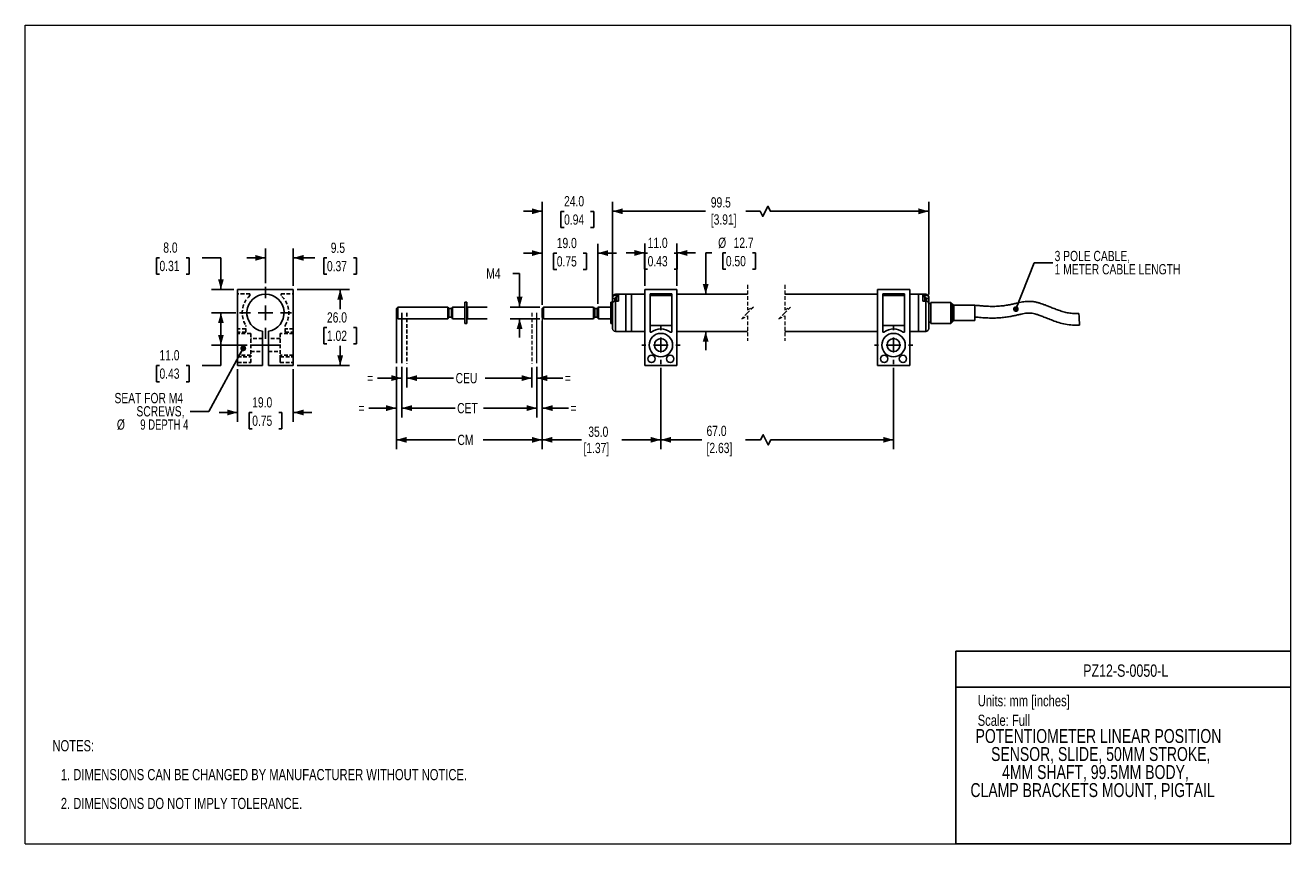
# Model space of a CAD drawing. Header units: millimetres. Extents: x 0 to 432, y 0 to 279.
import ezdxf
from ezdxf.enums import TextEntityAlignment as Align

# ---------------------------------------------------------------- set-up
doc = ezdxf.new("R2010")
doc.units = ezdxf.units.MM
doc.linetypes.add('CENTERX2', pattern=[20.32, 12.7, -2.54, 2.54, -2.54])
doc.linetypes.add('HIDDEN', pattern=[1.905, 1.27, -0.635])
doc.layers.add('CENTER', color=40, linetype='CENTERX2')
doc.layers.add('HIDDEN', color=102, linetype='HIDDEN')
doc.layers.add('DIMENSIONS', color=140, linetype='Continuous', lineweight=25)
doc.layers.add('TEXT', color=140, linetype='Continuous', lineweight=25)
doc.styles.add('SLDTEXTSTYLE0', font='TXT', dxfattribs={"width": 0.75})
doc.styles.add('SLDTEXTSTYLE1', font='TXT', dxfattribs={"width": 0.694444})
doc.dimstyles.new('SLDDIMSTYLE0', dxfattribs={"dimtxt": 3.5, "dimasz": 3.5, "dimexe": 0, "dimexo": 0.0625, "dimgap": 0.875, "dimtad": 0, "dimtih": 1, "dimtoh": 1, "dimdec": 1, "dimrnd": 1e-09, "dimzin": 12, "dimdsep": 46, "dimtxsty": 'SLDTEXTSTYLE0', "dimsah": 1, "dimcen": 0.09, "dimadec": 0, "dimazin": 3, "dimtfac": 1, "dimtdec": 1, "dimtofl": 0, "dimtmove": 0, "dimatfit": 3, "dimfxl": 0, "dimfrac": 2, "dimtolj": 1, "dimtzin": 12, "dimarcsym": 0})
doc.dimstyles.new('SLDDIMSTYLE1', dxfattribs={"dimtxt": 3.5, "dimasz": 3.5, "dimexe": 0, "dimexo": 0.0625, "dimgap": 0.875, "dimtad": 0, "dimtih": 1, "dimtoh": 1, "dimdec": 1, "dimrnd": 1e-09, "dimzin": 12, "dimdsep": 46, "dimtxsty": 'SLDTEXTSTYLE0', "dimsah": 1, "dimcen": 0.09, "dimadec": 0, "dimazin": 3, "dimtfac": 1, "dimtdec": 1, "dimtmove": 0, "dimatfit": 0, "dimfxl": 0, "dimfrac": 2, "dimtolj": 1, "dimtzin": 12, "dimarcsym": 0})
doc.dimstyles.new('SLDDIMSTYLE2', dxfattribs={"dimtxt": 3.5, "dimasz": 3.5, "dimexe": 0, "dimexo": 0.0625, "dimgap": 0.875, "dimtad": 0, "dimtih": 1, "dimtoh": 1, "dimdec": 1, "dimrnd": 1e-09, "dimzin": 4, "dimdsep": 46, "dimtxsty": 'SLDTEXTSTYLE0', "dimsah": 1, "dimcen": 0.09, "dimadec": 0, "dimazin": 1, "dimtfac": 1, "dimtdec": 1, "dimtmove": 0, "dimatfit": 0, "dimfxl": 0, "dimfrac": 2, "dimtolj": 1, "dimtzin": 12, "dimarcsym": 0})
doc.dimstyles.new('SLDDIMSTYLE3', dxfattribs={"dimtxt": 0.18, "dimasz": 2, "dimexe": 0, "dimexo": 0.0625, "dimgap": 0, "dimtad": 0, "dimtih": 1, "dimtoh": 1, "dimdec": 0, "dimrnd": 1e-09, "dimzin": 0, "dimdsep": 46, "dimtxsty": 'Standard', "dimblk1": 'DOT', "dimblk2": 'DOT', "dimsah": 1, "dimcen": 0.09, "dimadec": 0, "dimazin": 0, "dimtfac": 2, "dimtdec": 0, "dimtofl": 0, "dimtmove": 0, "dimatfit": 3, "dimldrblk": 'DOT', "dimfxl": 0, "dimfrac": 2, "dimtolj": 1, "dimtzin": 0, "dimarcsym": 0})
doc.dimstyles.new('SLDDIMSTYLE4', dxfattribs={"dimtxt": 3.5, "dimasz": 3.5, "dimexe": 0, "dimexo": 0.0625, "dimgap": 0.875, "dimtad": 0, "dimtih": 1, "dimtoh": 1, "dimdec": 1, "dimrnd": 1e-09, "dimzin": 4, "dimdsep": 46, "dimtxsty": 'SLDTEXTSTYLE0', "dimsah": 1, "dimcen": 0.09, "dimadec": 0, "dimazin": 1, "dimtfac": 1, "dimtdec": 1, "dimtofl": 0, "dimtmove": 0, "dimatfit": 3, "dimfxl": 0, "dimfrac": 2, "dimtolj": 1, "dimtzin": 12, "dimarcsym": 0})

# ---------------------------------------------------------------- blocks, each defined once
blk = doc.blocks.new('SW_NOTE_0')
at = {"layer": 'TEXT', "color": 0, "insert": (0, 4.91), "char_height": 3.81, "attachment_point": 1, "style": 'SLDTEXTSTYLE0'}
blk.add_mtext('Units: mm [inches]', dxfattribs=at)
blk = doc.blocks.new('SW_NOTE_0_1')
at = {"layer": 'TEXT', "color": 0, "insert": (0, 4.91), "char_height": 3.81, "attachment_point": 1, "style": 'SLDTEXTSTYLE0'}
blk.add_mtext('Scale: Full', dxfattribs=at)
blk = doc.blocks.new('Block1')
at = {"color": 140, "linetype": 'Continuous', "lineweight": 18}
blk.add_line((431.8, 0), (431.8, 65.76), dxfattribs=at)
at = {"layer": 'TEXT'}
for p, q in [((431.8, 65.76), (317.5, 65.76)), ((317.5, 0), (317.5, 65.76)), ((317.5, 53.39), (431.8, 53.39)), ((431.8, 0), (317.5, 0))]:
    blk.add_line(p, q, dxfattribs=at)
for name, p in [('SW_NOTE_0', (324.99, 45.8)), ('SW_NOTE_0_1', (324.99, 39.13))]:
    blk.add_blockref(name, p, dxfattribs=at)
at = {"layer": 'TEXT', "color": 140, "style": 'SLDTEXTSTYLE0', "width": 0.75}
for tag, height, p in [('AUTOATTR0', 4.23, (360.99, 55.71)), ('AUTOATTR1_0', 4.76, (324.27, 32.96)), ('AUTOATTR1_1', 4.76, (329.56, 26.81)), ('AUTOATTR1_2', 4.76, (333.33, 20.65)), ('AUTOATTR1_3', 4.76, (322.52, 14.49))]:
    blk.add_attdef(tag, text='', height=height, dxfattribs=at).set_placement(p, align=Align.BOTTOM_LEFT)
blk = doc.blocks.new('SW_NOTE_0_2')
at = {"layer": 'TEXT', "color": 0, "char_height": 3.81, "attachment_point": 1, "style": 'SLDTEXTSTYLE0'}
for s, insert in [('NOTES:', (0, 4.91)), ('1. DIMENSIONS CAN BE CHANGED BY MANUFACTURER WITHOUT NOTICE.', (2.86, -4.94)), ('2. DIMENSIONS DO NOT IMPLY TOLERANCE.', (2.86, -14.79))]:
    blk.add_mtext(s, dxfattribs=dict(at, insert=insert))
blk = doc.blocks.new('_D')
at = {"layer": 'DIMENSIONS'}
for p, q in [((176.38, 178.45), (176.38, 134.72)), ((216.88, 162.41), (216.88, 134.72)), ((176.38, 137.89), (189.76, 137.89)), ((216.88, 137.89), (203.51, 137.89))]:
    blk.add_line(p, q, dxfattribs=at)
for points in [[(176.38, 137.89), (179.88, 136.89), (179.88, 138.89)], [(216.88, 137.89), (213.38, 138.89), (213.38, 136.89)]]:
    blk.add_solid(points, dxfattribs=at)
at = {"layer": 'DIMENSIONS', "char_height": 3.5, "attachment_point": 1, "style": 'SLDTEXTSTYLE0'}
for s, insert in [('35.0', (192.11, 142.4)), ('[1.37]', (190.47, 136.85))]:
    blk.add_mtext(s, dxfattribs=dict(at, insert=insert))
blk = doc.blocks.new('_D_3')
at = {"layer": 'DIMENSIONS'}
for p, q in [((166.32, 194.68), (168.67, 194.68)), ((168.67, 194.68), (168.67, 183.22)), ((175.61, 183.22), (165.5, 183.22)), ((175.61, 179.22), (165.5, 179.22)), ((168.67, 179.22), (168.67, 172.87))]:
    blk.add_line(p, q, dxfattribs=at)
for points in [[(168.67, 183.22), (169.67, 186.72), (167.67, 186.72)], [(168.67, 179.22), (167.67, 175.72), (169.67, 175.72)]]:
    blk.add_solid(points, dxfattribs=at)
at = {"layer": 'DIMENSIONS', "insert": (157.31, 196.42), "char_height": 3.5, "attachment_point": 1, "style": 'SLDTEXTSTYLE0'}
blk.add_mtext('M4', dxfattribs=at)
blk = doc.blocks.new('_D_4')
at = {"layer": 'DIMENSIONS'}
for p, q in [((176.38, 183.99), (176.38, 204.81)), ((195.38, 184.29), (195.38, 204.81)), ((176.38, 201.63), (170.03, 201.63)), ((181.36, 201.61), (180.29, 201.61)), ((180.29, 201.61), (180.29, 196.05)), ((190.41, 201.61), (191.48, 201.61)), ((191.48, 201.61), (191.48, 196.05)), ((195.38, 201.63), (201.73, 201.63)), ((180.29, 196.05), (181.36, 196.05)), ((191.48, 196.05), (190.41, 196.05))]:
    blk.add_line(p, q, dxfattribs=at)
for points in [[(176.38, 201.63), (172.88, 202.63), (172.88, 200.63)], [(195.38, 201.63), (198.88, 200.63), (198.88, 202.63)]]:
    blk.add_solid(points, dxfattribs=at)
at = {"layer": 'DIMENSIONS', "char_height": 3.5, "attachment_point": 1, "style": 'SLDTEXTSTYLE0'}
for s, insert in [('19.0', (181.36, 206.83)), ('0.75', (181.36, 200.56))]:
    blk.add_mtext(s, dxfattribs=dict(at, insert=insert))
blk = doc.blocks.new('_D_5')
at = {"layer": 'DIMENSIONS'}
for p, q in [((176.38, 215.9), (170.03, 215.9)), ((176.38, 183.99), (176.38, 219.08)), ((200.38, 185.67), (200.38, 219.08)), ((200.38, 215.9), (206.73, 215.9)), ((183.86, 215.87), (182.79, 215.87)), ((182.79, 215.87), (182.79, 210.32)), ((192.91, 215.87), (193.98, 215.87)), ((193.98, 215.87), (193.98, 210.32)), ((182.79, 210.32), (183.86, 210.32)), ((193.98, 210.32), (192.91, 210.32))]:
    blk.add_line(p, q, dxfattribs=at)
for points in [[(176.38, 215.9), (172.88, 216.9), (172.88, 214.9)], [(200.38, 215.9), (203.88, 214.9), (203.88, 216.9)]]:
    blk.add_solid(points, dxfattribs=at)
at = {"layer": 'DIMENSIONS', "char_height": 3.5, "attachment_point": 1, "style": 'SLDTEXTSTYLE0'}
for s, insert in [('24.0', (183.86, 221.1)), ('0.94', (183.86, 214.83))]:
    blk.add_mtext(s, dxfattribs=dict(at, insert=insert))
blk = doc.blocks.new('_D_6')
at = {"layer": 'DIMENSIONS'}
for p, q in [((211.38, 190.49), (211.38, 204.86)), ((222.38, 190.49), (222.38, 204.86)), ((211.38, 201.68), (205.03, 201.68)), ((212.36, 201.66), (211.29, 201.66)), ((211.29, 201.66), (211.29, 196.1)), ((221.41, 201.66), (222.48, 201.66)), ((222.38, 201.68), (228.73, 201.68)), ((222.48, 201.66), (222.48, 196.1)), ((211.29, 196.1), (212.36, 196.1)), ((222.48, 196.1), (221.41, 196.1))]:
    blk.add_line(p, q, dxfattribs=at)
for points in [[(211.38, 201.68), (207.88, 202.68), (207.88, 200.68)], [(222.38, 201.68), (225.88, 200.68), (225.88, 202.68)]]:
    blk.add_solid(points, dxfattribs=at)
at = {"layer": 'DIMENSIONS', "char_height": 3.5, "attachment_point": 1, "style": 'SLDTEXTSTYLE0'}
for s, insert in [('11.0', (212.36, 206.88)), ('0.43', (212.36, 200.61))]:
    blk.add_mtext(s, dxfattribs=dict(at, insert=insert))
blk = doc.blocks.new('_D_7')
at = {"layer": 'DIMENSIONS'}
for p, q in [((234.29, 201.68), (232.17, 201.68)), ((232.17, 201.68), (232.17, 187.57)), ((239.06, 201.68), (238, 201.68)), ((238, 201.68), (238, 196.13)), ((248.11, 201.68), (249.18, 201.68)), ((249.18, 201.68), (249.18, 196.13)), ((238, 196.13), (239.06, 196.13)), ((249.18, 196.13), (248.11, 196.13)), ((232.17, 174.87), (232.17, 168.52))]:
    blk.add_line(p, q, dxfattribs=at)
for points in [[(232.17, 187.57), (233.17, 191.07), (231.17, 191.07)], [(232.17, 174.87), (231.17, 171.37), (233.17, 171.37)]]:
    blk.add_solid(points, dxfattribs=at)
at = {"layer": 'DIMENSIONS', "char_height": 3.5, "attachment_point": 1, "style": 'SLDTEXTSTYLE0'}
for s, insert in [('%%c', (236.42, 206.91)), ('12.7', (241.7, 206.91)), ('0.50', (239.06, 200.64))]:
    blk.add_mtext(s, dxfattribs=dict(at, insert=insert))
blk = doc.blocks.new('SW_NOTE_0_3')
at = {"layer": 'TEXT', "color": 0, "char_height": 3.5, "attachment_point": 1, "style": 'SLDTEXTSTYLE0'}
for s, insert in [('3 POLE CABLE,', (0.58, 4.09)), ('1 METER CABLE LENGTH', (0.58, -0.43))]:
    blk.add_mtext(s, dxfattribs=dict(at, insert=insert))
blk = doc.blocks.new('_Dot')
at = {"color": 0, "linetype": 'ByBlock', "lineweight": -2}
blk.add_line((-0.5, 0), (-1, 0), dxfattribs=at)
at = {"color": 0, "linetype": 'ByBlock', "const_width": 0.5}
blk.add_lwpolyline([(-0.25, 0, 1), (0.25, 0, 1)], format="xyb", close=True, dxfattribs=at)
blk = doc.blocks.new('SW_CENTERMARKSYMBOL_0')
at = {"layer": 'CENTER', "color": 0}
for p, q in [((0, 5.08), (0, 6.54)), ((-5.08, 0), (-6.54, 0)), ((0, 0), (-2.54, 0)), ((0, 0), (0, 2.54)), ((0, 0), (0, -2.54)), ((0, 0), (2.54, 0)), ((5.08, 0), (6.54, 0)), ((0, -5.08), (0, -6.54))]:
    blk.add_line(p, q, dxfattribs=at)
blk = doc.blocks.new('SW_CENTERMARKSYMBOL_1')
at = {"layer": 'CENTER', "color": 0}
for p, q in [((0, 5.08), (0, 6.54)), ((-5.08, 0), (-6.54, 0)), ((0, 0), (-2.54, 0)), ((0, 0), (0, 2.54)), ((0, 0), (0, -2.54)), ((0, 0), (2.54, 0)), ((5.08, 0), (6.54, 0)), ((0, -5.08), (0, -6.54))]:
    blk.add_line(p, q, dxfattribs=at)
blk = doc.blocks.new('_D_8')
at = {"layer": 'DIMENSIONS'}
for p, q in [((130.16, 162.63), (130.16, 155.78)), ((172.87, 162.63), (172.87, 155.78)), ((130.16, 158.95), (146.13, 158.95)), ((172.87, 158.95), (156.9, 158.95))]:
    blk.add_line(p, q, dxfattribs=at)
for points in [[(130.16, 158.95), (133.66, 157.95), (133.66, 159.95)], [(172.87, 158.95), (169.37, 159.95), (169.37, 157.95)]]:
    blk.add_solid(points, dxfattribs=at)
at = {"layer": 'DIMENSIONS', "insert": (146.84, 160.69), "char_height": 3.5, "attachment_point": 1, "style": 'SLDTEXTSTYLE0'}
blk.add_mtext('CEU', dxfattribs=at)
blk = doc.blocks.new('_D_9')
at = {"layer": 'DIMENSIONS'}
for p, q in [((128.43, 162.78), (128.43, 145.54)), ((174.6, 162.78), (174.6, 145.54)), ((128.43, 148.71), (146.66, 148.71)), ((174.6, 148.71), (156.37, 148.71))]:
    blk.add_line(p, q, dxfattribs=at)
for points in [[(128.43, 148.71), (131.93, 147.71), (131.93, 149.71)], [(174.6, 148.71), (171.1, 149.71), (171.1, 147.71)]]:
    blk.add_solid(points, dxfattribs=at)
at = {"layer": 'DIMENSIONS', "insert": (147.37, 150.45), "char_height": 3.5, "attachment_point": 1, "style": 'SLDTEXTSTYLE0'}
blk.add_mtext('CET', dxfattribs=at)
blk = doc.blocks.new('_D_10')
at = {"layer": 'DIMENSIONS'}
for p, q in [((126.63, 162.78), (126.63, 134.69)), ((176.4, 162.78), (176.4, 134.69)), ((126.63, 137.87), (146.76, 137.87)), ((176.4, 137.87), (156.26, 137.87))]:
    blk.add_line(p, q, dxfattribs=at)
for points in [[(126.63, 137.87), (130.13, 136.87), (130.13, 138.87)], [(176.4, 137.87), (172.9, 138.87), (172.9, 136.87)]]:
    blk.add_solid(points, dxfattribs=at)
at = {"layer": 'DIMENSIONS', "insert": (147.47, 139.6), "char_height": 3.5, "attachment_point": 1, "style": 'SLDTEXTSTYLE0'}
blk.add_mtext('CM', dxfattribs=at)
blk = doc.blocks.new('_D_11')
at = {"layer": 'DIMENSIONS'}
for p, q in [((172.87, 162.63), (172.87, 155.78)), ((174.6, 162.78), (174.6, 155.78)), ((172.87, 158.95), (166.52, 158.95)), ((174.6, 158.95), (183.43, 158.95))]:
    blk.add_line(p, q, dxfattribs=at)
for points in [[(172.87, 158.95), (169.37, 159.95), (169.37, 157.95)], [(174.6, 158.95), (178.1, 157.95), (178.1, 159.95)]]:
    blk.add_solid(points, dxfattribs=at)
at = {"layer": 'DIMENSIONS', "insert": (184.14, 160.69), "char_height": 3.5, "attachment_point": 1, "style": 'SLDTEXTSTYLE0'}
blk.add_mtext('=', dxfattribs=at)
blk = doc.blocks.new('_D_12')
at = {"layer": 'DIMENSIONS'}
for p, q in [((128.43, 162.78), (128.43, 155.78)), ((130.16, 162.63), (130.16, 155.78)), ((128.43, 158.95), (120.22, 158.95)), ((130.16, 158.95), (136.51, 158.95))]:
    blk.add_line(p, q, dxfattribs=at)
for points in [[(128.43, 158.95), (124.93, 159.95), (124.93, 157.95)], [(130.16, 158.95), (133.66, 157.95), (133.66, 159.95)]]:
    blk.add_solid(points, dxfattribs=at)
at = {"layer": 'DIMENSIONS', "insert": (116.68, 160.69), "char_height": 3.5, "attachment_point": 1, "style": 'SLDTEXTSTYLE0'}
blk.add_mtext('=', dxfattribs=at)
blk = doc.blocks.new('_D_13')
at = {"layer": 'DIMENSIONS'}
for p, q in [((126.63, 162.78), (126.63, 145.54)), ((128.43, 162.78), (128.43, 145.54)), ((126.63, 148.71), (117.27, 148.71)), ((128.43, 148.71), (134.78, 148.71))]:
    blk.add_line(p, q, dxfattribs=at)
for points in [[(126.63, 148.71), (123.13, 149.71), (123.13, 147.71)], [(128.43, 148.71), (131.93, 147.71), (131.93, 149.71)]]:
    blk.add_solid(points, dxfattribs=at)
at = {"layer": 'DIMENSIONS', "insert": (113.73, 150.45), "char_height": 3.5, "attachment_point": 1, "style": 'SLDTEXTSTYLE0'}
blk.add_mtext('=', dxfattribs=at)
blk = doc.blocks.new('_D_14')
at = {"layer": 'DIMENSIONS'}
for p, q in [((174.6, 162.78), (174.6, 145.54)), ((176.4, 162.78), (176.4, 145.54)), ((174.6, 148.71), (168.25, 148.71)), ((176.4, 148.71), (185.38, 148.71))]:
    blk.add_line(p, q, dxfattribs=at)
for points in [[(174.6, 148.71), (171.1, 149.71), (171.1, 147.71)], [(176.4, 148.71), (179.9, 147.71), (179.9, 149.71)]]:
    blk.add_solid(points, dxfattribs=at)
at = {"layer": 'DIMENSIONS', "insert": (186.09, 150.45), "char_height": 3.5, "attachment_point": 1, "style": 'SLDTEXTSTYLE0'}
blk.add_mtext('=', dxfattribs=at)
blk = doc.blocks.new('_D_15')
at = {"layer": 'DIMENSIONS'}
for p, q in [((71.8, 181.22), (63.57, 181.22)), ((66.75, 181.22), (66.75, 170.22)), ((75.69, 170.22), (63.57, 170.22)), ((66.75, 163.31), (66.75, 170.22)), ((45.79, 163.28), (44.72, 163.28)), ((44.72, 163.28), (44.72, 157.72)), ((54.84, 163.28), (55.91, 163.28)), ((55.91, 163.28), (55.91, 157.72)), ((60.4, 163.31), (66.75, 163.31)), ((44.72, 157.72), (45.79, 157.72)), ((55.91, 157.72), (54.84, 157.72))]:
    blk.add_line(p, q, dxfattribs=at)
for points in [[(66.75, 181.22), (65.75, 177.72), (67.75, 177.72)], [(66.75, 170.22), (67.75, 173.72), (65.75, 173.72)]]:
    blk.add_solid(points, dxfattribs=at)
at = {"layer": 'DIMENSIONS', "char_height": 3.5, "attachment_point": 1, "style": 'SLDTEXTSTYLE0'}
for s, insert in [('11.0', (45.79, 168.5)), ('0.43', (45.79, 162.23))]:
    blk.add_mtext(s, dxfattribs=dict(at, insert=insert))
blk = doc.blocks.new('_D_16')
at = {"layer": 'DIMENSIONS'}
for p, q in [((45.79, 200.03), (44.72, 200.03)), ((44.72, 200.03), (44.72, 194.48)), ((54.84, 200.03), (55.91, 200.03)), ((55.91, 200.03), (55.91, 194.48)), ((60.4, 200.06), (66.75, 200.06)), ((66.75, 200.06), (66.75, 189.22)), ((44.72, 194.48), (45.79, 194.48)), ((55.91, 194.48), (54.84, 194.48)), ((71.19, 189.22), (63.57, 189.22)), ((71.8, 181.22), (63.57, 181.22)), ((66.75, 181.22), (66.75, 174.87))]:
    blk.add_line(p, q, dxfattribs=at)
for points in [[(66.75, 189.22), (67.75, 192.72), (65.75, 192.72)], [(66.75, 181.22), (65.75, 177.72), (67.75, 177.72)]]:
    blk.add_solid(points, dxfattribs=at)
at = {"layer": 'DIMENSIONS', "char_height": 3.5, "attachment_point": 1, "style": 'SLDTEXTSTYLE0'}
for s, insert in [('8.0', (47.08, 205.25)), ('0.31', (45.79, 198.99))]:
    blk.add_mtext(s, dxfattribs=dict(at, insert=insert))
blk = doc.blocks.new('_D_17')
at = {"layer": 'DIMENSIONS'}
for p, q in [((92.73, 189.22), (110.63, 189.22)), ((107.46, 189.22), (107.46, 182.51)), ((102.93, 176.19), (101.87, 176.19)), ((101.87, 176.19), (101.87, 170.64)), ((111.98, 176.19), (113.05, 176.19)), ((113.05, 176.19), (113.05, 170.64)), ((101.87, 170.64), (102.93, 170.64)), ((107.46, 163.22), (107.46, 169.93)), ((113.05, 170.64), (111.98, 170.64)), ((92.73, 163.22), (110.63, 163.22))]:
    blk.add_line(p, q, dxfattribs=at)
for points in [[(107.46, 189.22), (106.46, 185.72), (108.46, 185.72)], [(107.46, 163.22), (108.46, 166.72), (106.46, 166.72)]]:
    blk.add_solid(points, dxfattribs=at)
at = {"layer": 'DIMENSIONS', "char_height": 3.5, "attachment_point": 1, "style": 'SLDTEXTSTYLE0'}
for s, insert in [('26.0', (102.93, 181.42)), ('1.02', (102.93, 175.15))]:
    blk.add_mtext(s, dxfattribs=dict(at, insert=insert))
blk = doc.blocks.new('_D_18')
at = {"layer": 'DIMENSIONS'}
for p, q in [((72.46, 161.95), (72.46, 144.05)), ((91.46, 161.95), (91.46, 144.05)), ((72.46, 147.22), (66.11, 147.22)), ((77.43, 147.19), (76.37, 147.19)), ((76.37, 147.19), (76.37, 141.64)), ((86.48, 147.19), (87.55, 147.19)), ((87.55, 147.19), (87.55, 141.64)), ((91.46, 147.22), (97.81, 147.22)), ((76.37, 141.64), (77.43, 141.64)), ((87.55, 141.64), (86.48, 141.64))]:
    blk.add_line(p, q, dxfattribs=at)
for points in [[(72.46, 147.22), (68.96, 148.22), (68.96, 146.22)], [(91.46, 147.22), (94.96, 146.22), (94.96, 148.22)]]:
    blk.add_solid(points, dxfattribs=at)
at = {"layer": 'DIMENSIONS', "char_height": 3.5, "attachment_point": 1, "style": 'SLDTEXTSTYLE0'}
for s, insert in [('19.0', (77.43, 152.42)), ('0.75', (77.43, 146.15))]:
    blk.add_mtext(s, dxfattribs=dict(at, insert=insert))
blk = doc.blocks.new('_D_19')
at = {"layer": 'DIMENSIONS'}
for p, q in [((81.96, 191.38), (81.96, 203.18)), ((91.46, 190.49), (91.46, 203.18)), ((81.96, 200), (75.61, 200)), ((91.46, 200), (98.8, 200)), ((102.93, 199.97), (101.87, 199.97)), ((101.87, 199.97), (101.87, 194.42)), ((111.98, 199.97), (113.05, 199.97)), ((113.05, 199.97), (113.05, 194.42)), ((101.87, 194.42), (102.93, 194.42)), ((113.05, 194.42), (111.98, 194.42))]:
    blk.add_line(p, q, dxfattribs=at)
for points in [[(81.96, 200), (78.46, 201), (78.46, 199)], [(91.46, 200), (94.96, 199), (94.96, 201)]]:
    blk.add_solid(points, dxfattribs=at)
at = {"layer": 'DIMENSIONS', "char_height": 3.5, "attachment_point": 1, "style": 'SLDTEXTSTYLE0'}
for s, insert in [('9.5', (104.23, 205.2)), ('0.37', (102.93, 198.93))]:
    blk.add_mtext(s, dxfattribs=dict(at, insert=insert))
blk = doc.blocks.new('SW_NOTE_0_4')
at = {"layer": 'TEXT', "color": 0, "char_height": 3.5, "attachment_point": 3}
for s, insert, style in [('SEAT FOR M4', (-2.44, 6.29), 'SLDTEXTSTYLE0'), ('SCREWS,', (-1.98, 1.77), 'SLDTEXTSTYLE0'), ('%%c', (-22.3, -2.76), 'SLDTEXTSTYLE0'), ('9 DEPTH 4', (-0.62, -2.76), 'SLDTEXTSTYLE1')]:
    blk.add_mtext(s, dxfattribs=dict(at, insert=insert, style=style))
blk = doc.blocks.new('SW_CENTERMARKSYMBOL_2')
at = {"layer": 'CENTER', "color": 0}
for p, q in [((0, 5.08), (0, 8.89)), ((-5.08, 0), (-8.89, 0)), ((0, 0), (-2.54, 0)), ((0, 0), (0, 2.54)), ((0, 0), (0, -2.54)), ((0, 0), (2.54, 0)), ((5.08, 0), (8.89, 0)), ((0, -5.08), (0, -8.89))]:
    blk.add_line(p, q, dxfattribs=at)

msp = doc.modelspace()

# ---------------------------------------------------------------- linework, layer by layer
at = {"color": 7, "linetype": 'Continuous', "lineweight": 18}
for p, q in [((0, 0), (0, 279.4)), ((0, 279.4), (431.8, 279.4)), ((431.8, 0), (431.8, 279.4)), ((0, 0), (431.8, 0))]:
    msp.add_line(p, q, dxfattribs=at)
at = {"color": 7, "linetype": 'HIDDEN', "lineweight": 18}
for p, q in [((246.47, 190.75), (246.47, 182.22)), ((259.17, 190.75), (259.17, 182.22)), ((246.47, 182.22), (248.47, 183.22)), ((248.47, 183.22), (246.47, 181.22)), ((259.17, 182.22), (261.17, 183.22)), ((261.17, 183.22), (259.17, 181.22)), ((246.47, 181.22), (244.47, 179.22)), ((244.47, 179.22), (246.47, 180.22)), ((246.47, 180.22), (246.47, 171.7)), ((259.17, 181.22), (257.17, 179.22)), ((257.17, 179.22), (259.17, 180.22)), ((259.17, 180.22), (259.17, 171.7))]:
    msp.add_line(p, q, dxfattribs=at)
for p, q in [((72.46, 189.22), (72.46, 163.22)), ((91.46, 189.22), (72.46, 189.22)), ((91.46, 163.22), (91.46, 189.22)), ((200.38, 186.38), (200.38, 186.57)), ((200.38, 186.17), (200.38, 186.38)), ((200.38, 186.17), (200.38, 184.72)), ((201.29, 186.17), (200.38, 186.17)), ((204.88, 187.57), (201.38, 187.57)), ((201.38, 187.57), (201.38, 187.25)), ((201.38, 187.25), (202.38, 187.25)), ((201.62, 185.27), (201.62, 186.73)), ((202.38, 186.78), (201.74, 186.78)), ((201.74, 185.27), (201.74, 186.78)), ((202.38, 187.25), (202.38, 186.71)), ((202.38, 186.18), (202.38, 186.71)), ((202.38, 186.18), (202.38, 185.27)), ((206.88, 187.57), (204.88, 187.57)), ((204.88, 174.87), (204.88, 187.57)), ((204.88, 187.57), (204.88, 175.87)), ((211.38, 187.57), (206.88, 187.57)), ((206.88, 187.57), (206.88, 174.87)), ((211.38, 163.22), (211.38, 189.22)), ((211.38, 189.22), (222.38, 189.22)), ((213.18, 187.72), (220.58, 187.72)), ((213.18, 174.62), (213.18, 187.72)), ((213.18, 187.15), (220.58, 187.15)), ((220.58, 187.72), (220.58, 174.62)), ((222.38, 163.22), (222.38, 189.22)), ((246.47, 187.57), (222.38, 187.57)), ((290.78, 187.57), (259.17, 187.57)), ((290.78, 163.22), (290.78, 189.22)), ((290.78, 189.22), (301.78, 189.22)), ((292.58, 187.72), (299.98, 187.72)), ((292.58, 174.62), (292.58, 187.72)), ((292.58, 187.15), (299.98, 187.15)), ((299.98, 187.72), (299.98, 174.62)), ((301.78, 163.22), (301.78, 189.22)), ((304.78, 187.57), (301.78, 187.57)), ((307.28, 187.57), (304.78, 187.57)), ((304.78, 179.97), (304.78, 187.57)), ((304.78, 187.57), (304.78, 174.87)), ((306.28, 187.25), (307.28, 187.25)), ((306.28, 186.71), (306.28, 187.25)), ((306.93, 186.78), (306.28, 186.78)), ((306.28, 186.71), (306.28, 186.17)), ((306.28, 185.27), (306.28, 186.17)), ((306.93, 186.78), (306.93, 185.58)), ((307.05, 186.73), (307.05, 185.56)), ((307.28, 187.25), (307.28, 187.57)), ((307.38, 186.17), (308.28, 186.17)), ((308.28, 186.57), (308.28, 186.38)), ((308.28, 186.17), (308.28, 186.38)), ((308.28, 184.4), (308.28, 186.17)), ((127.13, 183.22), (126.63, 182.72)), ((126.63, 179.72), (126.63, 182.72)), ((144.13, 183.22), (127.13, 183.22)), ((127.13, 183.22), (127.13, 179.22)), ((144.36, 182.82), (144.13, 183.22)), ((144.13, 179.22), (144.13, 183.22)), ((144.36, 179.62), (144.36, 182.82)), ((145.43, 182.72), (144.54, 182.72)), ((144.54, 182.72), (144.54, 179.72)), ((145.43, 179.72), (145.43, 182.72)), ((145.83, 183.22), (145.63, 183.02)), ((145.63, 179.42), (145.63, 183.02)), ((150.03, 183.22), (145.83, 183.22)), ((145.83, 183.22), (145.83, 179.22)), ((150.63, 184.87), (150.03, 184.87)), ((150.03, 177.57), (150.03, 184.87)), ((150.63, 177.57), (150.63, 184.87)), ((150.88, 182.82), (150.63, 182.82)), ((157.6, 183.22), (150.88, 183.22)), ((150.88, 179.22), (150.88, 183.22)), ((176.88, 183.22), (176.38, 182.72)), ((176.38, 179.72), (176.38, 182.72)), ((193.88, 183.22), (176.88, 183.22)), ((176.88, 183.22), (176.88, 179.22)), ((194.12, 182.82), (193.88, 183.22)), ((193.88, 179.22), (193.88, 183.22)), ((194.12, 179.62), (194.12, 182.82)), ((195.18, 182.72), (194.29, 182.72)), ((194.29, 182.72), (194.29, 179.72)), ((195.18, 179.72), (195.18, 182.72)), ((195.58, 183.22), (195.38, 183.02)), ((195.38, 179.42), (195.38, 183.02)), ((199.78, 183.22), (195.58, 183.22)), ((195.58, 183.22), (195.58, 179.22)), ((200.38, 184.87), (199.78, 184.87)), ((199.78, 177.57), (199.78, 184.87)), ((200.38, 184.4), (200.38, 184.72)), ((200.38, 175.87), (200.38, 184.4)), ((201.12, 185.42), (201.12, 185.52)), ((201.21, 185.42), (201.12, 185.42)), ((202.38, 185.27), (201.38, 185.27)), ((201.38, 185.27), (201.38, 174.87)), ((307.28, 185.27), (306.28, 185.27)), ((306.93, 185.58), (306.93, 185.27)), ((307.05, 185.56), (307.05, 185.27)), ((307.28, 174.87), (307.28, 185.27)), ((307.46, 185.5), (307.55, 185.5)), ((307.46, 185.45), (307.55, 185.45)), ((307.55, 185.33), (307.46, 185.33)), ((307.55, 185.57), (307.55, 185.5)), ((307.55, 185.33), (307.55, 185.45)), ((308.28, 184.4), (308.28, 175.87)), ((309.03, 184.37), (308.28, 184.37)), ((315.85, 184.82), (309.03, 184.82)), ((309.03, 179.1), (309.03, 184.82)), ((316.85, 183.82), (315.85, 184.82)), ((315.85, 179.1), (315.85, 184.82)), ((316.28, 180.6), (316.28, 184.37)), ((324.03, 183.82), (316.85, 183.82)), ((316.85, 179.69), (316.85, 183.82)), ((324.03, 179.69), (324.03, 183.82)), ((324.03, 179.87), (324.03, 183.79)), ((126.63, 179.72), (127.13, 179.22)), ((127.13, 179.22), (144.13, 179.22)), ((144.13, 179.22), (144.36, 179.62)), ((144.54, 179.72), (145.43, 179.72)), ((145.63, 179.42), (145.83, 179.22)), ((145.83, 179.22), (150.03, 179.22)), ((150.03, 177.57), (150.63, 177.57)), ((150.63, 179.62), (150.88, 179.62)), ((150.88, 179.22), (157.6, 179.22)), ((176.38, 179.72), (176.88, 179.22)), ((176.88, 179.22), (193.88, 179.22)), ((193.88, 179.22), (194.12, 179.62)), ((194.29, 179.72), (195.18, 179.72)), ((195.38, 179.42), (195.58, 179.22)), ((195.58, 179.22), (199.78, 179.22)), ((199.78, 177.57), (200.38, 177.57)), ((304.78, 174.87), (304.78, 179.97)), ((308.28, 178.07), (309.03, 178.07)), ((309.03, 177.62), (309.03, 179.1)), ((309.03, 177.62), (315.85, 177.62)), ((315.85, 177.62), (315.85, 179.1)), ((315.85, 177.62), (316.85, 178.62)), ((316.28, 178.07), (316.28, 180.6)), ((316.85, 178.62), (316.85, 179.69)), ((316.85, 178.62), (324.03, 178.62)), ((324.03, 178.62), (324.03, 179.69)), ((359.74, 177.05), (359.73, 177.02)), ((80.96, 163.22), (80.96, 174.95)), ((82.96, 174.95), (82.96, 163.22)), ((201.38, 174.87), (204.88, 174.87)), ((204.88, 175.87), (204.88, 174.87)), ((204.88, 174.87), (206.88, 174.87)), ((206.88, 174.87), (211.38, 174.87)), ((213.18, 176.94), (220.58, 176.94)), ((213.18, 174.62), (213.58, 174.62)), ((220.18, 174.62), (220.58, 174.62)), ((222.38, 174.87), (246.47, 174.87)), ((259.17, 174.87), (290.78, 174.87)), ((292.58, 176.94), (299.98, 176.94)), ((292.58, 174.62), (292.98, 174.62)), ((299.58, 174.62), (299.98, 174.62)), ((301.78, 174.87), (304.78, 174.87)), ((304.78, 174.87), (307.28, 174.87)), ((72.46, 163.22), (80.96, 163.22)), ((82.96, 163.22), (91.46, 163.22)), ((211.38, 163.22), (222.38, 163.22)), ((290.78, 163.22), (301.78, 163.22))]:
    msp.add_line(p, q)
at = {"flags": 128}
for points in [[(201.2, 185.93), (201.2, 185.93), (201.2, 185.93), (201.2, 185.92), (201.21, 185.92)], [(307.46, 185.96), (307.46, 185.95), (307.47, 185.93)], [(359.5, 180.94), (359.5, 180.96), (359.54, 180.7), (359.58, 180.18), (359.63, 179.48), (359.67, 178.71), (359.71, 177.97), (359.73, 177.39), (359.74, 177.05)]]:
    msp.add_lwpolyline(points, dxfattribs=at)
for centre, radius in [((216.88, 170.22), 4), ((296.28, 170.22), 4), ((216.88, 170.22), 2.2), ((296.28, 170.22), 2.2), ((213.68, 165.52), 1.25), ((220.08, 165.52), 1.25), ((293.08, 165.52), 1.25), ((299.48, 165.52), 1.25)]:
    msp.add_circle(centre, radius)
for centre, radius, start, end in [((81.96, 181.22), 6.35, 279.0607, 260.9393), ((201.38, 186.57), 1, 89.9995, 180.0004), ((203.59, 185.18), 2.49, 162.7424, 172.1495), ((203.58, 185.18), 2.5, 141.901, 162.6963), ((201.74, 186.63), 0.15, 90.0023, 141.8983), ((306.93, 186.63), 0.15, 38.0963, 90.0017), ((305.08, 185.18), 2.5, 17.7957, 38.0997), ((307.28, 186.57), 1, 359.9996, 90.0001), ((305.22, 185.24), 2.35, 8.0998, 17.7864), ((144.54, 182.92), 0.2, 209.9982, 270.0015), ((145.43, 182.92), 0.2, 270.0002, 0.001), ((194.29, 182.92), 0.2, 209.9982, 270.0015), ((195.18, 182.92), 0.2, 270.0002, 0.001), ((203.96, 185.18), 2.76, 175.0087, 178.4899), ((307.25, 185.32), 0.346, 30.9584, 53.0518), ((304.9, 185.37), 2.57, 357.1589, 5.1771), ((144.54, 179.52), 0.2, 89.9987, 150.0018), ((145.43, 179.52), 0.2, 359.999, 89.9998), ((194.29, 179.52), 0.2, 89.9987, 150.0018), ((195.18, 179.52), 0.2, 359.999, 89.9998), ((201.38, 175.87), 1, 179.9997, 270.0005), ((216.88, 170.22), 5.5, 53.1301, 126.8699), ((296.28, 170.22), 5.5, 53.1301, 126.8699), ((307.28, 175.87), 1, 270, 0.0003)]:
    msp.add_arc(centre, radius, start, end)
for points, knots in [([(201.38, 187.25), (201.28, 187.24), (201.06, 187.22), (200.77, 187.09), (200.55, 186.88), (200.41, 186.63), (200.39, 186.46), (200.38, 186.38)], [0, 0, 0, 0, 0.2218256, 0.4360328, 0.6413403, 0.8419861, 1, 1, 1, 1]), ([(308.28, 186.38), (308.28, 186.41), (308.28, 186.55), (308.19, 186.79), (307.97, 187.04), (307.67, 187.2), (307.43, 187.24), (307.3, 187.25), (307.28, 187.25)], [0, 0, 0, 0, 0.067964, 0.283677, 0.506309, 0.732924, 0.959311, 1, 1, 1, 1]), ([(200.38, 184.4), (200.4, 184.51), (200.42, 184.72), (200.61, 184.98), (200.89, 185.17), (201.16, 185.26), (201.33, 185.27), (201.38, 185.27)], [0, 0, 0, 0, 0.208519, 0.427182, 0.652805, 0.879827, 1, 1, 1, 1]), ([(307.28, 185.27), (307.37, 185.26), (307.56, 185.25), (307.84, 185.14), (308.08, 184.95), (308.25, 184.7), (308.27, 184.5), (308.28, 184.4)], [0, 0, 0, 0, 0.1779219, 0.3935657, 0.6003479, 0.8015452, 1, 1, 1, 1]), ([(359.5, 180.97), (358.79, 180.99), (357.48, 181.02), (355.57, 181.24), (353.84, 181.7), (352.22, 182.26), (350.72, 182.84), (349.32, 183.4), (348.08, 183.89), (346.97, 184.3), (345.96, 184.63), (344.86, 184.92), (343.55, 185.12), (341.98, 185.18), (340.2, 184.96), (338.53, 184.59), (336.95, 184.23), (335.48, 183.92), (333.77, 183.65), (332.22, 183.5), (330.86, 183.44), (329.78, 183.43), (328.61, 183.45), (327.36, 183.53), (326.12, 183.63), (325.01, 183.74), (324.33, 183.8), (324.03, 183.82)], [0, 0, 0, 0, 0.058094, 0.109101, 0.157982, 0.206207, 0.251099, 0.290934, 0.330542, 0.362121, 0.388638, 0.418213, 0.455866, 0.498385, 0.547318, 0.603915, 0.640226, 0.681198, 0.728206, 0.782884, 0.810486, 0.8403, 0.872591, 0.907558, 0.943227, 0.975554, 1, 1, 1, 1]), ([(324.03, 179.83), (324.26, 179.8), (324.79, 179.75), (325.69, 179.67), (326.76, 179.58), (327.9, 179.5), (329.35, 179.44), (331.01, 179.45), (332.91, 179.56), (334.65, 179.75), (336.24, 180.01), (337.63, 180.29), (338.84, 180.56), (339.89, 180.8), (340.84, 181), (341.68, 181.13), (342.47, 181.19), (343.25, 181.16), (344.05, 181.01), (344.96, 180.77), (346, 180.41), (347.3, 179.91), (348.85, 179.29), (350.66, 178.58), (352.71, 177.86), (354.97, 177.28), (357.35, 177.03), (358.94, 177), (359.73, 176.98)], [0, 0, 0, 0, 0.01849, 0.044268, 0.074438, 0.106403, 0.137822, 0.193915, 0.243168, 0.294086, 0.337746, 0.3751, 0.410755, 0.43998, 0.463574, 0.490183, 0.50972, 0.528961, 0.554154, 0.576606, 0.60631, 0.64432, 0.690538, 0.744086, 0.803976, 0.869179, 0.935568, 1, 1, 1, 1])]:
    msp.add_open_spline(points, degree=3, knots=knots)
at = {"layer": 'CENTER'}
msp.add_line((76.96, 170.22), (87.06, 170.22), dxfattribs=at)
at = {"layer": 'DIMENSIONS'}
for p, q in [((200.38, 185.67), (200.38, 219.08)), ((200.38, 215.9), (232.15, 215.9)), ((308.28, 187.44), (308.28, 219.08)), ((126.63, 181.22), (126.63, 164.05)), ((128.43, 164.05), (128.43, 181.22)), ((216.88, 162.41), (216.88, 134.72)), ((296.28, 162.41), (296.28, 134.72)), ((216.88, 137.89), (230.83, 137.89))]:
    msp.add_line(p, q, dxfattribs=at)
at = {"layer": 'DIMENSIONS', "color": 102, "linetype": 'HIDDEN', "lineweight": 18}
msp.add_line((172.87, 181.22), (172.87, 163.9), dxfattribs=at)
at = {"layer": 'DIMENSIONS', "color": 140, "linetype": 'Continuous', "lineweight": 18}
for p, q in [((174.6, 164.05), (174.6, 181.22)), ((176.4, 181.22), (176.4, 164.05))]:
    msp.add_line(p, q, dxfattribs=at)
at = {"layer": 'DIMENSIONS'}
for points in [[(245.82, 215.9), (250.76, 215.9), (251.63, 214.15), (253.38, 217.65), (254.26, 215.9), (308.28, 215.9)], [(245.71, 137.89), (250.91, 137.89), (251.79, 139.64), (253.54, 136.14), (254.41, 137.89), (296.28, 137.89)]]:
    msp.add_lwpolyline(points, dxfattribs=at)
for points in [[(200.38, 215.9), (203.88, 214.9), (203.88, 216.9)], [(308.28, 215.9), (304.78, 216.9), (304.78, 214.9)], [(216.88, 137.89), (220.38, 136.89), (220.38, 138.89)], [(296.28, 137.89), (292.78, 138.89), (292.78, 136.89)]]:
    msp.add_solid(points, dxfattribs=at)
at = {"layer": 'HIDDEN'}
for p, q in [((76.66, 187.72), (72.46, 187.72)), ((76.66, 187.15), (76.66, 187.72)), ((87.26, 187.15), (87.26, 187.72)), ((87.26, 187.72), (91.46, 187.72)), ((130.16, 181.22), (130.16, 163.9)), ((75.26, 175.72), (72.46, 175.72)), ((75.26, 174.62), (72.46, 174.62)), ((76.96, 174.22), (72.46, 174.22)), ((75.26, 174.62), (75.26, 176.94)), ((76.96, 174.22), (76.96, 166.77)), ((86.96, 174.22), (86.96, 166.77)), ((91.46, 174.22), (86.96, 174.22)), ((88.66, 174.62), (88.66, 176.94)), ((91.46, 175.72), (88.66, 175.72)), ((88.66, 174.62), (91.46, 174.62)), ((80.96, 172.42), (76.96, 172.42)), ((86.96, 172.42), (82.96, 172.42)), ((76.96, 166.77), (72.46, 166.77)), ((72.46, 166.22), (76.96, 166.22)), ((72.46, 164.27), (76.96, 164.27)), ((76.96, 168.02), (80.96, 168.02)), ((76.96, 164.27), (76.96, 166.77)), ((82.96, 168.02), (86.96, 168.02)), ((86.96, 166.77), (86.96, 165.52)), ((91.46, 166.77), (86.96, 166.77)), ((86.96, 166.22), (91.46, 166.22)), ((86.96, 165.52), (86.96, 164.27)), ((86.96, 164.27), (91.46, 164.27))]:
    msp.add_line(p, q, dxfattribs=at)
for start, end in [(131.8103, 212.5665), (327.4335, 48.1897)]:
    msp.add_arc((81.96, 181.22), 7.95, start, end, dxfattribs=at)

# ---------------------------------------------------------------- block references
at = {"color": 7, "linetype": 'Continuous'}
ref = msp.add_blockref('Block1', (0, 0), dxfattribs=at)
ref.add_attrib('AUTOATTR0', 'PZ12-S-0050-L', dxfattribs={"layer": 'TEXT', "height": 4.2333, "style": 'SLDTEXTSTYLE0', "width": 0.75}).set_placement((360.99, 55.71), align=Align.BOTTOM_LEFT)
ref.add_attrib('AUTOATTR1_0', 'POTENTIOMETER LINEAR POSITION ', dxfattribs={"layer": 'TEXT', "height": 4.7625, "style": 'SLDTEXTSTYLE0', "width": 0.75}).set_placement((324.27, 32.96), align=Align.BOTTOM_LEFT)
ref.add_attrib('AUTOATTR1_1', 'SENSOR, SLIDE, 50MM STROKE, ', dxfattribs={"layer": 'TEXT', "height": 4.7625, "style": 'SLDTEXTSTYLE0', "width": 0.75}).set_placement((329.56, 26.81), align=Align.BOTTOM_LEFT)
ref.add_attrib('AUTOATTR1_2', '4MM SHAFT, 99.5MM BODY, ', dxfattribs={"layer": 'TEXT', "height": 4.7625, "style": 'SLDTEXTSTYLE0', "width": 0.75}).set_placement((333.33, 20.65), align=Align.BOTTOM_LEFT)
ref.add_attrib('AUTOATTR1_3', 'CLAMP BRACKETS MOUNT, PIGTAIL', dxfattribs={"layer": 'TEXT', "height": 4.7625, "style": 'SLDTEXTSTYLE0', "width": 0.75}).set_placement((322.52, 14.49), align=Align.BOTTOM_LEFT)
at = {"layer": 'CENTER'}
for name, p in [('SW_CENTERMARKSYMBOL_2', (81.96, 181.22)), ('SW_CENTERMARKSYMBOL_0', (216.88, 170.22)), ('SW_CENTERMARKSYMBOL_1', (296.28, 170.22))]:
    msp.add_blockref(name, p, dxfattribs=at)
at = {"layer": 'TEXT'}
for name, p in [('SW_NOTE_0_3', (350.66, 198.3)), ('SW_NOTE_0_4', (56.28, 147.6)), ('SW_NOTE_0_2', (9.26, 30.44))]:
    msp.add_blockref(name, p, dxfattribs=at)

# ---------------------------------------------------------------- texts
at = {"layer": 'DIMENSIONS', "char_height": 3.5, "attachment_point": 1, "style": 'SLDTEXTSTYLE0'}
for s, insert in [('99.5\\P[3.91]', (233.92, 220.7)), ('67.0\\P[2.63]', (232.47, 142.69))]:
    msp.add_mtext(s, dxfattribs=dict(at, insert=insert))

# ---------------------------------------------------------------- dimensions: what is measured, and where the dimension line sits
at = {"layer": 'DIMENSIONS'}
for base, p1, p2, dimstyle, picture, middle in [((200.38, 215.9), (176.38, 182.72), (200.38, 184.4), 'SLDDIMSTYLE2', '_D_5', (188.38, 215.9)), ((91.46, 200), (81.96, 190.11), (91.46, 189.22), 'SLDDIMSTYLE1', '_D_19', (107.46, 200)), ((195.38, 201.63), (176.38, 182.72), (195.38, 183.02), 'SLDDIMSTYLE2', '_D_4', (185.88, 201.63)), ((222.38, 201.68), (211.38, 189.22), (222.38, 189.22), 'SLDDIMSTYLE2', '_D_6', (216.88, 201.68)), ((91.46, 147.22), (72.46, 163.22), (91.46, 163.22), 'SLDDIMSTYLE2', '_D_18', (81.96, 147.22))]:
    dim = msp.add_linear_dim(base=base, p1=p1, p2=p2, dimstyle=dimstyle, dxfattribs=at)
    dim.commit()
    dim.dimension.update_dxf_attribs({"geometry": picture, "text_midpoint": middle, "dimtype": 160})
for base, p1, p2, dimstyle, picture, middle in [((66.75, 189.22), (73.07, 181.22), (72.46, 189.22), 'SLDDIMSTYLE2', '_D_16', (66.75, 200.06)), ((107.46, 163.22), (91.46, 189.22), (91.46, 163.22), 'SLDDIMSTYLE4', '_D_17', (107.46, 176.22)), ((66.75, 170.22), (73.07, 181.22), (76.96, 170.22), 'SLDDIMSTYLE4', '_D_15', (66.75, 163.31))]:
    dim = msp.add_linear_dim(base=base, p1=p1, p2=p2, angle=90, dimstyle=dimstyle, dxfattribs=at)
    dim.commit()
    dim.dimension.update_dxf_attribs({"geometry": picture, "text_midpoint": middle, "dimtype": 160})
for base, p1, p2, text, picture, middle in [((232.17, 187.57), (206.88, 174.87), (206.88, 187.57), '%%c<>', '_D_7', (232.17, 201.68)), ((168.67, 183.22), (176.88, 179.22), (176.88, 183.22), 'M4', '_D_3', (168.67, 194.68))]:
    dim = msp.add_linear_dim(base=base, p1=p1, p2=p2, angle=90, text=text, dimstyle='SLDDIMSTYLE1', dxfattribs=at)
    dim.commit()
    dim.dimension.update_dxf_attribs({"geometry": picture, "text_midpoint": middle, "dimtype": 160})
for base, p1, p2, text, dimstyle, picture, middle in [((216.88, 137.89), (176.38, 179.72), (216.88, 163.68), '35.0\\P[1.37]', 'SLDDIMSTYLE0', '_D', (196.63, 137.89)), ((126.63, 148.71), (128.43, 164.05), (126.63, 164.05), '=', 'SLDDIMSTYLE1', '_D_13', (115.14, 148.71)), ((128.43, 158.95), (130.16, 163.9), (128.43, 164.05), '=', 'SLDDIMSTYLE1', '_D_12', (118.09, 158.95)), ((176.4, 137.87), (126.63, 164.05), (176.4, 164.05), 'CM', 'SLDDIMSTYLE0', '_D_10', (151.51, 137.87)), ((174.6, 148.71), (128.43, 164.05), (174.6, 164.05), 'CET', 'SLDDIMSTYLE0', '_D_9', (151.51, 148.71)), ((172.87, 158.95), (130.16, 163.9), (172.87, 163.9), 'CEU', 'SLDDIMSTYLE0', '_D_8', (151.51, 158.95)), ((174.6, 158.95), (172.87, 163.9), (174.6, 164.05), '=', 'SLDDIMSTYLE1', '_D_11', (185.56, 158.95)), ((176.4, 148.71), (174.6, 164.05), (176.4, 164.05), '=', 'SLDDIMSTYLE1', '_D_14', (187.51, 148.71))]:
    dim = msp.add_linear_dim(base=base, p1=p1, p2=p2, text=text, dimstyle=dimstyle, dxfattribs=at)
    dim.commit()
    dim.dimension.update_dxf_attribs({"geometry": picture, "text_midpoint": middle, "dimtype": 160})

# ---------------------------------------------------------------- leaders
at = {"layer": 'TEXT'}
for points in [[(338.03, 182.51), (344.31, 198.3), (350.66, 198.3)], [(74.38, 169.12), (62.63, 147.6), (56.28, 147.6)]]:
    msp.add_leader(points, dimstyle='SLDDIMSTYLE3', dxfattribs=at)

doc.saveas('drawing.dxf')
